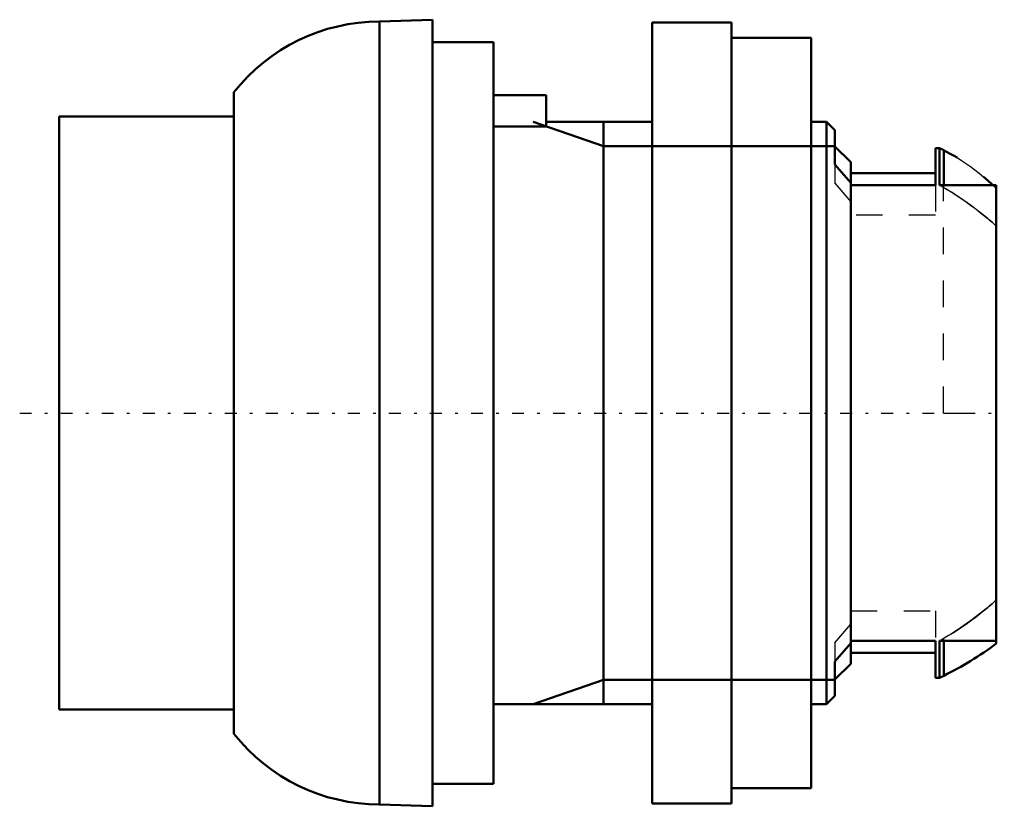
# Model space of a CAD drawing. Header units: millimetres. Extents: x -36.9 to 0.3, y -14.8 to 14.8.
import ezdxf

# ---------------------------------------------------------------- set-up
doc = ezdxf.new("R2010")
doc.units = ezdxf.units.MM
doc.linetypes.add('Center', pattern=[1.5, 0.45, -0.5, 0.05, -0.5])
doc.linetypes.add('Dashed', pattern=[2, 1, -1])
for name, color, linetype, lineweight in [('AM_0', 7, 'Continuous', 30), ('AM_10', 7, 'Continuous', 5), ('AM_3', 7, 'Dashed', 5), ('AM_7', 7, 'Center', 5)]:
    doc.layers.add(name, color=color, linetype=linetype, lineweight=lineweight)

msp = doc.modelspace()

# ---------------------------------------------------------------- linework, layer by layer
at = {"layer": 'AM_0', "color": 7, "linetype": 'Continuous', "lineweight": 50}
for p, q in [((-21.3, 14.85), (-23.305, 14.78)), ((-23.305, -14.78), (-23.305, 14.78)), ((-21.3, -14.85), (-21.3, 14.85)), ((-10, 14.75), (-13, 14.75)), ((-13, -14.75), (-13, 14.75)), ((-10, -14.75), (-10, 14.75)), ((-7, 14.162), (-10, 14.162)), ((-7, -14.162), (-7, 14.162)), ((-19, 14), (-21.3, 14)), ((-19, -14), (-19, 14)), ((-28.8, -12.11), (-28.8, 12.11)), ((-17, 12), (-19, 12)), ((-17, 10.817), (-17, 12)), ((-28.8, 11.2), (-35.4, 11.2)), ((-35.4, -11.2), (-35.4, 11.2)), ((-17, 10.817), (-19, 10.817)), ((-13, 11), (-17, 11)), ((-6.42, 11), (-7, 11)), ((-6.1, 10.68), (-6.42, 11)), ((-6.42, -11), (-6.42, 11)), ((-6.1, 9.384), (-6.1, 10.68)), ((-5.5, 9.467), (-6.1, 10.066)), ((-2.15, 10), (-2.3, 10)), ((-2.3, 8.602), (-2.3, 10)), ((-1.988, 9.92), (-2.15, 10)), ((-2.15, 8.602), (-2.15, 10)), ((-1.988, 8.602), (-1.988, 9.92)), ((-5.5, 8.695), (-6.1, 9.384)), ((-5.5, -9.467), (-5.5, 9.467)), ((-2.3, 9.05), (-5.5, 9.05)), ((-2.3, 8.602), (-5.5, 8.602)), ((0, 8.602), (-2.15, 8.602)), ((0, -8.708), (0, 8.602)), ((-6.1, -9.384), (-5.5, -8.695)), ((-5.5, -8.602), (-2.3, -8.602)), ((-2.3, -10), (-2.3, -8.602)), ((-2.15, -8.602), (0, -8.602)), ((-2.15, -10), (-2.15, -8.602)), ((-1.988, -9.92), (-1.988, -8.602)), ((-5.5, -9.05), (-2.3, -9.05)), ((-6.1, -10.68), (-6.1, -9.384)), ((-6.1, -10.066), (-5.5, -9.467)), ((-2.3, -10), (-2.15, -10)), ((-2.15, -10), (-1.988, -9.92)), ((-6.42, -11), (-6.1, -10.68)), ((-19, -11), (-13, -11)), ((-7, -11), (-6.42, -11)), ((-35.4, -11.2), (-28.8, -11.2)), ((-21.3, -14), (-19, -14)), ((-10, -14.162), (-7, -14.162)), ((-23.305, -14.78), (-21.3, -14.85)), ((-13, -14.75), (-10, -14.75))]:
    msp.add_line(p, q, dxfattribs=at)
for points in [[(-1.988, 9.92), (-1.905, 9.878), (-1.738, 9.789), (-1.569, 9.693), (-1.485, 9.643)], [(-0.48, 8.917), (-0.421, 8.866), (-0.304, 8.763), (-0.188, 8.657), (-0.131, 8.603)]]:
    msp.add_lwpolyline(points, dxfattribs=at)
for centre, radius, start, end in [((-23.3, 7.78), 7, 90.0375, 141.7868), ((-7.904, 2.027), 13.331, 296.346, 306.365), ((-23.3, -7.78), 7, 218.2132, 269.9625)]:
    msp.add_arc(centre, radius, start, end, dxfattribs=at)
at = {"layer": 'AM_10', "color": 7, "linetype": 'Continuous', "lineweight": 50}
for p, q in [((-17.5, 11), (-14.844, 10.08)), ((-14.844, 11), (-14.844, -11)), ((-6.1, 10.08), (-14.844, 10.08)), ((-17.5, -11), (-14.844, -10.08)), ((-6.1, -10.08), (-14.844, -10.08))]:
    msp.add_line(p, q, dxfattribs=at)
at = {"layer": 'AM_3', "color": 6, "linetype": 'Dashed', "lineweight": 25}
for p, q in [((-2, 0), (-2, 9.926)), ((-6.1, 9.384), (-6.1, 8.679)), ((-5.5, 8.695), (-5.5, 9.05)), ((-6.1, 8.679), (-5.5, 7.975)), ((-2.3, 8.602), (-2.3, 7.476)), ((-1.988, 8.508), (-2.15, 8.602)), ((-1.988, 8.508), (-1.988, 8.602)), ((-0.131, 8.603), (0, 8.476)), ((-0.002, 8.477), (-0.131, 8.603)), ((-2.3, 7.476), (-5.5, 7.476)), ((-2, 0), (0, 0)), ((-5.5, -7.476), (-2.3, -7.476)), ((-2.3, -7.476), (-2.3, -8.602)), ((-6.1, -8.679), (-5.5, -7.975)), ((-2.15, -8.602), (-1.988, -8.508)), ((-1.988, -8.602), (-1.988, -8.508)), ((-6.1, -8.679), (-6.1, -9.384))]:
    msp.add_line(p, q, dxfattribs=at)
for points in [[(-1.485, 9.643), (-1.316, 9.538), (-0.978, 9.308), (-0.644, 9.053), (-0.48, 8.917)], [(-1.988, 8.508), (-1.635, 8.296), (-1.247, 8.043), (-1.139, 7.968), (-1.03, 7.89), (-0.975, 7.851), (-0.92, 7.811), (-0.811, 7.73), (-0.701, 7.646), (-0.592, 7.561), (-0.483, 7.473), (-0.374, 7.384), (-0.32, 7.339), (-0.266, 7.293), (-0.159, 7.201), (-0.053, 7.106), (0, 7.059)], [(0, 7.059), (-0.053, 7.106), (-0.159, 7.201), (-0.266, 7.293), (-0.32, 7.339), (-0.374, 7.384), (-0.483, 7.473), (-0.592, 7.561), (-0.975, 7.851), (-1.356, 8.116), (-1.466, 8.188), (-1.578, 8.26), (-1.635, 8.296), (-1.693, 8.332), (-1.81, 8.403), (-1.928, 8.474), (-1.988, 8.508)], [(-1.988, -8.508), (-1.635, -8.296), (-1.247, -8.043), (-1.139, -7.968), (-1.03, -7.89), (-0.975, -7.851), (-0.92, -7.811), (-0.811, -7.73), (-0.701, -7.646), (-0.592, -7.561), (-0.483, -7.473), (-0.374, -7.384), (-0.32, -7.339), (-0.266, -7.293), (-0.159, -7.201), (-0.053, -7.106), (0, -7.059)], [(0, -7.059), (-0.053, -7.106), (-0.159, -7.201), (-0.266, -7.293), (-0.32, -7.339), (-0.374, -7.384), (-0.483, -7.473), (-0.592, -7.561), (-0.975, -7.851), (-1.356, -8.116), (-1.466, -8.188), (-1.578, -8.26), (-1.635, -8.296), (-1.693, -8.332), (-1.81, -8.403), (-1.928, -8.474), (-1.988, -8.508)]]:
    msp.add_lwpolyline(points, dxfattribs=at)
at = {"layer": 'AM_7', "color": 4, "linetype": 'Center', "lineweight": 25}
msp.add_line((-36.895, 0), (0.302, 0), dxfattribs=at)

doc.saveas('drawing.dxf')
